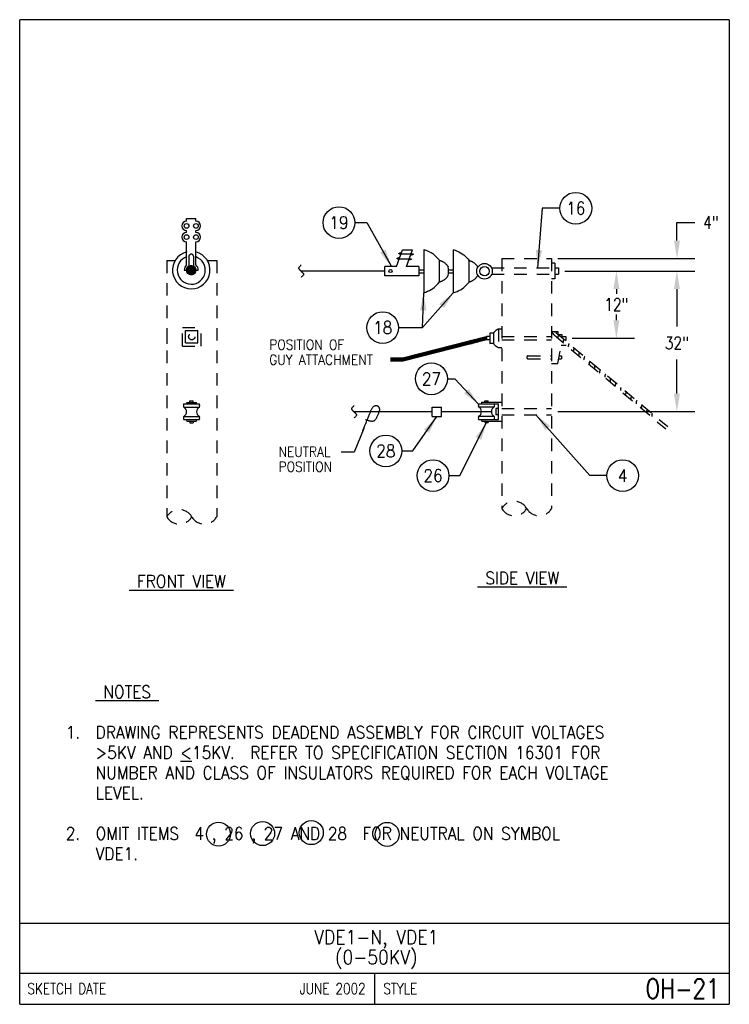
# Model space of a CAD drawing. Extents: x 0 to 7.1, y 0 to 9.85.
import ezdxf
from ezdxf.enums import TextEntityAlignment as Align

# ---------------------------------------------------------------- set-up
doc = ezdxf.new("R2010")
doc.units = 0
doc.header["$MEASUREMENT"] = 0
doc.linetypes.add('HIDDEN2', pattern=[0.1875, 0.125, -0.0625])
doc.layers.get('0').update_dxf_attribs({"color": 2, "linetype": 'CONTINUOUS'})
doc.layers.get('Defpoints').update_dxf_attribs({"color": 2, "linetype": 'CONTINUOUS'})
doc.layers.add('E-DETL', color=2, linetype='CONTINUOUS')
doc.layers.add('E-DETL-TEXT', color=3, linetype='CONTINUOUS')
doc.styles.add('romans', font='ROMANS.SHX', dxfattribs={"width": 0.8})
doc.styles.get("Standard").update_dxf_attribs({"font": 'ROMANS.SHX', "width": 0.8, "height": 0.125})
doc.dimstyles.get("Standard").update_dxf_attribs({"dimtxt": 0.18, "dimasz": 0.18, "dimexe": 0.18, "dimexo": 0.0625, "dimgap": 0.09, "dimtad": 0, "dimtih": 1, "dimtoh": 1, "dimdec": 4, "dimzin": 0, "dimdsep": 46, "dimtxsty": 'Standard', "dimcen": 0.09, "dimadec": 0, "dimazin": 0, "dimtfac": 1, "dimtdec": 4, "dimtofl": 0, "dimtmove": 0, "dimatfit": 3, "dimfxl": 0, "dimtolj": 1, "dimtzin": 0, "dimarcsym": 0})

# ---------------------------------------------------------------- blocks, each defined once
blk = doc.blocks.new('BREAK')
blk.add_lwpolyline([(0, 0.0625), (-0.0055, 0.057), (-0.0103, 0.0521), (-0.0144, 0.0479), (-0.0177, 0.0441), (-0.0205, 0.0408), (-0.0225, 0.0378), (-0.0239, 0.0351), (-0.0247, 0.0326), (-0.0249, 0.0302), (-0.0246, 0.0279), (-0.0238, 0.0257), (-0.0226, 0.0236), (-0.0211, 0.0216), (-0.0194, 0.0196), (-0.0176, 0.0176), (-0.0156, 0.0156), (-0.0137, 0.0137), (-0.0117, 0.0117), (-0.0098, 0.0098), (-0.0078, 0.0078), (-0.0059, 0.0059), (-0.0039, 0.0039), (-0.002, 0.002), (0, 0), (0.002, -0.002), (0.0039, -0.0039), (0.0059, -0.0059), (0.0078, -0.0078), (0.0098, -0.0098), (0.0117, -0.0117), (0.0137, -0.0137), (0.0156, -0.0156), (0.0176, -0.0176), (0.0194, -0.0196), (0.0211, -0.0216), (0.0226, -0.0236), (0.0238, -0.0257), (0.0246, -0.0279), (0.0249, -0.0302), (0.0247, -0.0326), (0.0239, -0.0351), (0.0225, -0.0378), (0.0205, -0.0408), (0.0177, -0.0441), (0.0144, -0.0479), (0.0103, -0.0521), (0.0055, -0.057), (0, -0.0625)])
blk = doc.blocks.new('*D1')
at = {"layer": 'Defpoints', "color": 0}
for p in [(5.3951, 7.3343), (6.5789, 7.3343), (5.3251, 5.928)]:
    blk.add_point(p, dxfattribs=at)
at = {"layer": 'E-DETL-TEXT'}
for p, q in [((5.4576, 7.3343), (6.7589, 7.3343)), ((6.5789, 7.1543), (6.5789, 6.7792)), ((6.5789, 6.108), (6.5789, 6.4504)), ((5.3876, 5.928), (6.7589, 5.928))]:
    blk.add_line(p, q, dxfattribs=at)
for points in [[(6.5489, 7.1543), (6.6089, 7.1543), (6.5789, 7.3343)], [(6.5489, 6.108), (6.6089, 6.108), (6.5789, 5.928)]]:
    blk.add_solid(points, dxfattribs=at)
at = {"layer": 'E-DETL-TEXT', "insert": (6.5789, 6.6148), "char_height": 0.125, "attachment_point": 5, "style": 'romans'}
blk.add_mtext('\\A1;32"', dxfattribs=at)
blk = doc.blocks.new('LOOP')
blk.add_lwpolyline([(-1.119, 0), (-1.115, 0), (-0.947, 0), (-0.809, 0), (-0.694, 0), (-0.6, 0), (-0.523, 0), (-0.456, 0), (-0.397, 0), (-0.341, 0), (-0.288, 0), (-0.238, 0), (-0.189, 0), (-0.142, 0), (-0.097, 0), (-0.053, 0), (-0.01, 0), (0.033, 0), (0.074, 0), (0.114, -0.001), (0.153, -0.003), (0.19, -0.006), (0.226, -0.011), (0.259, -0.017), (0.289, -0.025), (0.317, -0.036), (0.343, -0.048), (0.365, -0.063), (0.386, -0.079), (0.403, -0.095), (0.419, -0.113), (0.432, -0.131), (0.442, -0.15), (0.45, -0.168), (0.456, -0.186), (0.46, -0.204), (0.461, -0.223), (0.46, -0.241), (0.456, -0.259), (0.45, -0.277), (0.442, -0.295), (0.432, -0.313), (0.419, -0.331), (0.404, -0.348), (0.387, -0.365), (0.367, -0.38), (0.345, -0.394), (0.32, -0.406), (0.293, -0.416), (0.264, -0.425), (0.232, -0.431), (0.198, -0.435), (0.162, -0.438), (0.124, -0.44), (0.086, -0.441), (0.045, -0.441), (0.004, -0.441), (-0.038, -0.441), (-0.08, -0.441), (-0.122, -0.44), (-0.163, -0.438), (-0.202, -0.435), (-0.24, -0.43), (-0.275, -0.424), (-0.307, -0.416), (-0.336, -0.405), (-0.362, -0.392), (-0.384, -0.377), (-0.404, -0.359), (-0.421, -0.339), (-0.436, -0.316), (-0.45, -0.292), (-0.461, -0.264), (-0.471, -0.235), (-0.48, -0.202), (-0.488, -0.166), (-0.494, -0.125), (-0.499, -0.08), (-0.502, -0.03), (-0.505, 0.027), (-0.505, 0.09)])

msp = doc.modelspace()

# ---------------------------------------------------------------- linework, layer by layer
at = {"layer": 'E-DETL'}
for p, q in [((7.1036203, 9.8483954), (0, 9.8483954)), ((0, 0), (0, 9.8483954)), ((7.1036203, 9.8483954), (7.1036203, 0)), ((3.656792, 7.3324519), (2.817223, 7.3324519)), ((1.472464, 6.6382759), (1.472464, 6.6063109)), ((4.128121, 5.9255989), (3.346924, 5.9255989)), ((4.721924, 5.9255989), (4.223294, 5.9255989)), ((0, 0.8125004), (7.1036203, 0.8125004)), ((0, 0.3125002), (7.1036203, 0.3125002)), ((3.5518101, 0.3125002), (3.5518101, 0)), ((0, 0), (7.1036203, 0))]:
    msp.add_line(p, q, dxfattribs=at)
at = {"layer": 'E-DETL', "color": 4}
for p, q in [((1.670681, 7.8614849), (1.764431, 7.8614849)), ((1.670681, 7.8325039), (1.670681, 7.8614849)), ((1.764431, 7.8325039), (1.764431, 7.8614849)), ((1.670681, 7.7207519), (1.670681, 7.7387649)), ((1.764431, 7.7207519), (1.764431, 7.7387649)), ((1.670681, 7.3955049), (1.670681, 7.6270019)), ((1.764431, 7.3955049), (1.764431, 7.6270019)), ((3.771807, 7.3793269), (3.832799, 7.5468979)), ((3.798283, 7.5057199), (3.938264, 7.5057199)), ((3.832798, 7.5468979), (3.932566, 7.5468979)), ((3.871574, 7.3793269), (3.932566, 7.5468979)), ((4.045096, 7.5496869), (4.045096, 7.1174209)), ((4.34322, 7.1174209), (4.34322, 7.5456819)), ((1.67092, 7.3414769), (1.718924, 7.3894809)), ((1.671005, 7.3394399), (1.720734, 7.3891679)), ((1.671273, 7.3439499), (1.717115, 7.3897929)), ((1.671447, 7.3377609), (1.722542, 7.3888559)), ((1.671626, 7.3464239), (1.714839, 7.3896379)), ((1.671891, 7.3360839), (1.724352, 7.3885439)), ((1.671978, 7.3488989), (1.712073, 7.3889929)), ((1.672331, 7.3513719), (1.709306, 7.3883479)), ((1.672335, 7.3344059), (1.726161, 7.3882319)), ((1.672683, 7.3538469), (1.706539, 7.3877019)), ((1.672779, 7.3327289), (1.72797, 7.3879209)), ((1.673037, 7.3563209), (1.703772, 7.3870559)), ((1.673221, 7.3310499), (1.72978, 7.3876089)), ((1.673389, 7.3587949), (1.701005, 7.3864109)), ((1.673665, 7.3293729), (1.731589, 7.3872969)), ((1.674109, 7.3276949), (1.733399, 7.3869839)), ((1.674552, 7.3260169), (1.735017, 7.3864809)), ((1.694119, 7.4837129), (1.694119, 7.3836929)), ((1.740994, 7.4837129), (1.740994, 7.3836929)), ((3.780465, 7.4573619), (3.920445, 7.4573619)), ((4.202036, 7.2253209), (4.202036, 7.4403409)), ((4.497849, 7.2242089), (4.497849, 7.4392289)), ((5.356394, 7.4131299), (5.325144, 7.4131299)), ((5.356394, 7.4131299), (5.356394, 7.2554479)), ((1.647244, 7.3430979), (1.787869, 7.3430979)), ((1.674996, 7.3243389), (1.736308, 7.3856519)), ((1.675439, 7.3226609), (1.737601, 7.3848229)), ((1.676276, 7.3213769), (1.738892, 7.3839929)), ((1.676585, 7.3641119), (1.698239, 7.3857659)), ((1.677202, 7.3201809), (1.740184, 7.3831639)), ((1.678127, 7.3189849), (1.741476, 7.3823339)), ((1.679052, 7.3177879), (1.742768, 7.3815049)), ((1.679788, 7.3694349), (1.690787, 7.3804349)), ((1.679978, 7.3165929), (1.74406, 7.3806749)), ((1.680903, 7.3153959), (1.745351, 7.3798459)), ((1.681828, 7.3142009), (1.746644, 7.3790169)), ((1.682753, 7.3130049), (1.747935, 7.3781869)), ((1.683679, 7.3118089), (1.749227, 7.3773579)), ((1.684604, 7.3106129), (1.750417, 7.3764269)), ((1.685529, 7.3094169), (1.751279, 7.3751669)), ((1.686455, 7.3082209), (1.752141, 7.3739069)), ((1.687596, 7.3072409), (1.753003, 7.3726469)), ((1.688953, 7.3064769), (1.753865, 7.3713889)), ((1.690312, 7.3057139), (1.754727, 7.3701289)), ((1.691669, 7.3049499), (1.755588, 7.3688689)), ((1.693026, 7.3041859), (1.75645, 7.3676099)), ((1.694384, 7.3034229), (1.757312, 7.3663499)), ((1.695742, 7.3026589), (1.758173, 7.3650899)), ((1.697099, 7.3018949), (1.759035, 7.3638309)), ((1.698457, 7.3011309), (1.759897, 7.3625719)), ((1.699814, 7.3003669), (1.760743, 7.3612959)), ((1.701173, 7.2996039), (1.7611, 7.3595319)), ((1.70253, 7.2988399), (1.761457, 7.3577679)), ((1.704185, 7.2983739), (1.761815, 7.3560039)), ((1.706092, 7.2981589), (1.762173, 7.3542409)), ((1.707998, 7.2979439), (1.76253, 7.3524759)), ((1.709904, 7.2977289), (1.762888, 7.3507129)), ((1.71181, 7.2975139), (1.763246, 7.3489489)), ((1.713716, 7.2972989), (1.763603, 7.3471849)), ((1.715622, 7.2970829), (1.76396, 7.3454209)), ((1.717528, 7.2968679), (1.764318, 7.3436579)), ((1.719435, 7.2966529), (1.76419, 7.3414089)), ((1.721341, 7.2964369), (1.763838, 7.3389349)), ((1.72417, 7.2971459), (1.763485, 7.3364599)), ((1.727182, 7.2980359), (1.763132, 7.3339859)), ((1.730194, 7.2989269), (1.762779, 7.3315129)), ((1.733207, 7.2998189), (1.761654, 7.3282649)), ((1.73622, 7.3007099), (1.759312, 7.3238019)), ((1.739232, 7.3016009), (1.756971, 7.3193399)), ((1.750265, 7.3105129), (1.754629, 7.3148769)), ((3.771807, 7.3793269), (3.656792, 7.3793269)), ((3.656792, 7.2855769), (3.656792, 7.3793269)), ((3.995186, 7.3793269), (3.871574, 7.3793269)), ((3.995186, 7.3793269), (3.995186, 7.2855769)), ((3.995186, 7.3474519), (4.045096, 7.3474519)), ((3.995186, 7.3174529), (4.045096, 7.3174529)), ((4.293311, 7.3477079), (4.34322, 7.3477079)), ((4.293311, 7.3177079), (4.34322, 7.3177079)), ((5.356394, 7.3655389), (5.395075, 7.3655389)), ((5.356394, 7.3030389), (5.395075, 7.3030389)), ((5.395075, 7.3655389), (5.395075, 7.3030389)), ((3.995186, 7.2855769), (3.656792, 7.2855769)), ((5.356394, 7.2554479), (5.325144, 7.2554479)), ((1.674075, 6.0203074), (1.767825, 6.0203074)), ((1.7047, 6.0359324), (1.7372, 6.0359324)), ((1.7047, 6.0203074), (1.7047, 6.0359324)), ((1.7372, 6.0203074), (1.7372, 6.0359324)), ((4.625563, 6.0217879), (4.825144, 6.0217879)), ((4.656188, 6.0374129), (4.688687, 6.0374129)), ((4.656188, 6.0217879), (4.656188, 6.0374129)), ((4.688687, 6.0217879), (4.688687, 6.0374129)), ((1.642825, 6.0046824), (1.799075, 6.0046824)), ((1.642825, 5.9734324), (1.799075, 5.9734324)), ((4.128174, 5.8787239), (4.128174, 5.9724739)), ((4.128174, 5.9724739), (4.221924, 5.9724739)), ((4.221924, 5.8787239), (4.221924, 5.9724739)), ((4.594313, 6.0061629), (4.793894, 6.0061629)), ((4.594313, 5.9749129), (4.750562, 5.9749129)), ((4.793894, 5.9592879), (4.767925, 5.9592879)), ((4.767925, 5.9592879), (4.767925, 5.8967879)), ((4.793894, 5.8499129), (4.793894, 6.0061629)), ((1.642825, 5.8796824), (1.799075, 5.8796824)), ((1.642825, 5.8484324), (1.799075, 5.8484324)), ((1.674075, 5.8328074), (1.767825, 5.8328074)), ((1.7047, 5.8328074), (1.7047, 5.8171824)), ((1.7047, 5.8171824), (1.7372, 5.8171824)), ((1.7372, 5.8328074), (1.7372, 5.8171824)), ((4.128174, 5.8787239), (4.221924, 5.8787239)), ((4.594313, 5.8811629), (4.750562, 5.8811629)), ((4.594313, 5.8499129), (4.793894, 5.8499129)), ((4.625563, 5.8342879), (4.825144, 5.8342879)), ((4.656188, 5.8342879), (4.656188, 5.8186629)), ((4.656188, 5.8186629), (4.688687, 5.8186629)), ((4.688687, 5.8342879), (4.688687, 5.8186629)), ((4.793894, 5.8967879), (4.767925, 5.8967879))]:
    msp.add_line(p, q, dxfattribs=at)
at = {"layer": 'E-DETL', "linetype": 'HIDDEN2'}
for p, q in [((1.472464, 7.4385509), (1.556172, 7.4385509)), ((1.472464, 7.4385509), (1.472464, 4.8760509)), ((1.878941, 7.4385509), (1.972464, 7.4385509)), ((1.972464, 7.4385509), (1.972464, 4.8760509)), ((4.825144, 7.4592889), (4.825144, 4.9592879)), ((4.825144, 7.4592889), (5.325144, 7.4592889)), ((5.325144, 7.4592889), (5.325144, 4.9592879)), ((1.628714, 6.5834702), (1.628714, 6.7709702)), ((1.628714, 6.7709702), (1.816214, 6.7709702)), ((1.659964, 6.6147202), (1.659964, 6.7397202)), ((1.659964, 6.7397202), (1.784964, 6.7397202)), ((1.784964, 6.6147202), (1.784964, 6.7397202)), ((1.816214, 6.5834702), (1.816214, 6.7685372)), ((4.742666, 6.7136079), (4.706958, 6.7136079)), ((4.706958, 6.7136079), (4.706958, 6.6112189)), ((4.742666, 6.7136079), (4.742666, 6.6112189)), ((4.793894, 6.7561629), (4.793894, 6.5686629)), ((4.793894, 6.7561629), (4.825144, 6.7561629)), ((5.325144, 6.7306339), (5.387644, 6.7306339)), ((5.34873, 6.6954229), (5.325144, 6.7306339)), ((5.367499, 6.7188359), (5.325144, 6.7306339)), ((5.367499, 6.7188359), (6.487066, 5.7794069)), ((5.387644, 6.7306339), (5.387644, 6.6980499)), ((5.387644, 6.6980499), (5.427906, 6.6980499)), ((5.427906, 6.6980499), (5.427906, 6.6790129)), ((1.659964, 6.6147202), (1.784964, 6.6147202)), ((4.706958, 6.6780379), (4.674506, 6.6780379)), ((4.674506, 6.6780379), (4.674506, 6.6467879)), ((4.706958, 6.6467879), (4.674506, 6.6467879)), ((4.742666, 6.6112189), (4.706958, 6.6112189)), ((4.825144, 6.6780379), (5.325144, 6.6780379)), ((4.825144, 6.6467879), (5.325144, 6.6467879)), ((5.34873, 6.6954229), (6.467783, 5.7564259)), ((5.427906, 6.6790129), (5.467506, 6.6790129)), ((5.467506, 6.6790129), (5.467506, 6.6382319)), ((1.628714, 6.5834702), (1.816214, 6.5834702)), ((4.793894, 6.5686629), (4.825144, 6.5686629)), ((5.387644, 6.4090769), (5.420203, 6.5937289)), ((5.420203, 6.5937289), (5.469925, 6.5937289)), ((5.088399, 6.4868829), (5.325144, 6.4868829)), ((5.088399, 6.4556329), (5.325144, 6.4556329)), ((5.325144, 6.4090769), (5.387644, 6.4090769)), ((5.395853, 6.4556329), (5.424102, 6.4556329)), ((5.401363, 6.4868829), (5.424102, 6.4868829)), ((5.424102, 6.4868829), (5.424102, 6.4556329))]:
    msp.add_line(p, q, dxfattribs=at)
at = {"layer": 'E-DETL', "color": 4, "linetype": 'HIDDEN2'}
for p, q in [((4.723771, 7.3655389), (5.325144, 7.3655389)), ((4.725679, 7.3030389), (5.325144, 7.3030389)), ((4.825144, 5.9592879), (5.325144, 5.9592879)), ((4.825144, 5.8967879), (5.325144, 5.8967879))]:
    msp.add_line(p, q, dxfattribs=at)
at = {"layer": 'E-DETL', "color": 4}
for points in [[(3.798283, 7.5057199), (3.798047, 7.5060019), (3.797815, 7.5062969), (3.797592, 7.5066219), (3.797383, 7.5069919), (3.797192, 7.5074189), (3.797028, 7.5079149), (3.796909, 7.5084719), (3.796857, 7.5090749), (3.796895, 7.5097129), (3.797045, 7.5103729), (3.797326, 7.5110419), (3.797744, 7.5117029), (3.798302, 7.5123429), (3.799004, 7.5129439), (3.799852, 7.5134929), (3.800845, 7.5139769), (3.801972, 7.5144039), (3.803214, 7.5147849), (3.804557, 7.5151299), (3.805983, 7.5154519), (3.807478, 7.5157569), (3.809027, 7.5160469), (3.81062, 7.5163199), (3.812244, 7.5165759), (3.813888, 7.5168119), (3.815541, 7.5170299), (3.8172, 7.5172299), (3.818864, 7.5174189), (3.820531, 7.5175989), (3.822199, 7.5177749)], [(3.938366, 7.5053269), (3.938612, 7.5045129), (3.938831, 7.5037059), (3.938998, 7.5029159), (3.939086, 7.5021479), (3.939068, 7.5014119), (3.93892, 7.5007129), (3.938631, 7.5000599), (3.93819, 7.4994569), (3.937587, 7.4989099), (3.936814, 7.4984239), (3.935872, 7.4980029), (3.934813, 7.4976439), (3.933701, 7.4973379), (3.932598, 7.4970799), (3.931569, 7.4968629), (3.93066, 7.4966789), (3.92985, 7.4965189), (3.929098, 7.4963699), (3.928367, 7.4962239), (3.927617, 7.4960659), (3.926814, 7.4958909), (3.925941, 7.4956999), (3.924985, 7.4954959), (3.923936, 7.4952849), (3.922779, 7.4950719), (3.921517, 7.4948589), (3.920204, 7.4946509), (3.91891, 7.4944549), (3.917701, 7.4942709), (3.916647, 7.4941079), (3.915796, 7.4939669), (3.915123, 7.4938449), (3.914584, 7.4937369), (3.914134, 7.4936379), (3.913728, 7.4935449)], [(4.045096, 7.5496869), (4.064074, 7.5425839), (4.082786, 7.5351819), (4.100965, 7.5271829), (4.118346, 7.5182859), (4.134662, 7.5081939), (4.149735, 7.4967059), (4.163743, 7.4840229), (4.176952, 7.4704429), (4.189627, 7.4562649), (4.202036, 7.4417869)], [(4.340909, 7.5485749), (4.359887, 7.5414719), (4.378599, 7.5340689), (4.396778, 7.5260699), (4.414159, 7.5171739), (4.430475, 7.5070819), (4.445548, 7.4955949), (4.459556, 7.4829109), (4.472765, 7.4693309), (4.48544, 7.4551529), (4.497849, 7.4406759)], [(3.780465, 7.4573619), (3.780228, 7.4576439), (3.779996, 7.4579389), (3.779773, 7.4582639), (3.779564, 7.4586339), (3.779374, 7.4590609), (3.779209, 7.4595569), (3.77909, 7.4601139), (3.779038, 7.4607169), (3.779076, 7.4613549), (3.779226, 7.4620149), (3.779507, 7.4626839), (3.779926, 7.4633449), (3.780484, 7.4639849), (3.781185, 7.4645859), (3.782033, 7.4651349), (3.783027, 7.4656189), (3.784153, 7.4660459), (3.785396, 7.4664269), (3.786739, 7.4667719), (3.788165, 7.4670939), (3.789659, 7.4673989), (3.791208, 7.4676889), (3.792801, 7.4679619), (3.794426, 7.4682179), (3.796069, 7.4684539), (3.797722, 7.4686719), (3.799382, 7.4688719), (3.801046, 7.4690609), (3.802712, 7.4692409), (3.80438, 7.4694169)], [(3.920547, 7.4569689), (3.920793, 7.4561549), (3.921013, 7.4553479), (3.92118, 7.4545579), (3.921267, 7.4537899), (3.92125, 7.4530539), (3.921102, 7.4523559), (3.920812, 7.4517019), (3.920372, 7.4510989), (3.919769, 7.4505519), (3.918996, 7.4500659), (3.918054, 7.4496449), (3.916995, 7.4492859), (3.915882, 7.4489799), (3.91478, 7.4487219), (3.913751, 7.4485059), (3.912842, 7.4483209), (3.912031, 7.4481609), (3.91128, 7.4480119), (3.910549, 7.4478659), (3.909799, 7.4477079), (3.908995, 7.4475329), (3.908122, 7.4473419), (3.907167, 7.4471379), (3.906117, 7.4469269), (3.90496, 7.4467139), (3.903699, 7.4465009), (3.902386, 7.4462929), (3.901091, 7.4460969), (3.899882, 7.4459129), (3.898828, 7.4457499), (3.897978, 7.4456089), (3.897305, 7.4454869), (3.896766, 7.4453789), (3.896316, 7.4452799), (3.89591, 7.4451869)], [(4.202036, 7.4417869), (4.205249, 7.4407249), (4.208474, 7.4396439), (4.211727, 7.4385219), (4.215028, 7.4373379), (4.218394, 7.4360689), (4.22184, 7.4346929), (4.22537, 7.4331979), (4.228983, 7.4315679), (4.232679, 7.4297899), (4.236458, 7.4278489), (4.240317, 7.4257299), (4.244234, 7.4234119), (4.248184, 7.4208729), (4.252143, 7.4180889), (4.256085, 7.4150369), (4.259983, 7.4117129), (4.263796, 7.4081749), (4.26748, 7.4044989), (4.270993, 7.4007639), (4.274291, 7.3970439), (4.277331, 7.3934199), (4.280072, 7.3899859), (4.282476, 7.3868389), (4.284503, 7.3840749), (4.286113, 7.3817939), (4.287294, 7.3800639), (4.288133, 7.3788409), (4.288747, 7.3780539), (4.289252, 7.3776299), (4.289764, 7.3774999)], [(4.497849, 7.4406749), (4.501062, 7.4396129), (4.504287, 7.4385319), (4.50754, 7.4374099), (4.510841, 7.4362259), (4.514208, 7.4349569), (4.517654, 7.4335809), (4.521183, 7.4320859), (4.524796, 7.4304559), (4.528493, 7.4286779), (4.532272, 7.4267369), (4.53613, 7.4246179), (4.540047, 7.4222999), (4.543997, 7.4197609), (4.547956, 7.4169769), (4.551898, 7.4139249), (4.555796, 7.4106009), (4.559609, 7.4070629), (4.563293, 7.4033869), (4.566806, 7.3996519), (4.570104, 7.3959319), (4.573144, 7.3923079), (4.575885, 7.3888739), (4.578289, 7.3857269), (4.580316, 7.3829629), (4.581927, 7.3806819), (4.583107, 7.3789519), (4.583946, 7.3777289), (4.58456, 7.3769419), (4.585066, 7.3765179), (4.585577, 7.3763879)], [(4.202036, 7.2253209), (4.204991, 7.2262979), (4.207956, 7.2272879), (4.210942, 7.2283119), (4.213964, 7.2293829), (4.217034, 7.2305179), (4.220162, 7.2317349), (4.223356, 7.2330469), (4.22662, 7.2344639), (4.22996, 7.2359989), (4.23338, 7.2376659), (4.236881, 7.2394769), (4.240448, 7.2414469), (4.244059, 7.2435909), (4.247695, 7.2459269), (4.251335, 7.2484689), (4.254959, 7.2512259), (4.258543, 7.2541789), (4.262065, 7.2573029), (4.265502, 7.2605739), (4.26883, 7.2639629), (4.272023, 7.2674349), (4.275036, 7.2709029), (4.277817, 7.2742679), (4.280319, 7.2774319), (4.282492, 7.2802959), (4.2843, 7.2827769), (4.285767, 7.2848609), (4.286928, 7.2865489), (4.287821, 7.2878419), (4.288484, 7.2887429)], [(4.045096, 7.1174209), (4.064074, 7.1245239), (4.082786, 7.1319269), (4.100965, 7.1399259), (4.118346, 7.1488219), (4.134662, 7.1589149), (4.149735, 7.1704019), (4.163743, 7.1830859), (4.176952, 7.1966659), (4.189627, 7.2108439), (4.202036, 7.2253219)], [(4.340909, 7.1163089), (4.359887, 7.1234119), (4.378599, 7.1308139), (4.396778, 7.1388129), (4.414159, 7.1477099), (4.430475, 7.1578019), (4.445548, 7.1692899), (4.459556, 7.1819729), (4.472765, 7.1955529), (4.48544, 7.2097309), (4.497849, 7.2242089)], [(4.497849, 7.2242089), (4.500804, 7.2251859), (4.503769, 7.2261759), (4.506756, 7.2271999), (4.509777, 7.2282709), (4.512847, 7.2294059), (4.515975, 7.2306229), (4.519169, 7.2319349), (4.522433, 7.2333519), (4.525773, 7.2348869), (4.529193, 7.2365539), (4.532694, 7.2383649), (4.536261, 7.2403349), (4.539872, 7.2424789), (4.543508, 7.2448149), (4.547148, 7.2473569), (4.550772, 7.2501139), (4.554356, 7.2530669), (4.557878, 7.2561909), (4.561315, 7.2594619), (4.564644, 7.2628509), (4.567836, 7.2663229), (4.570849, 7.2697909), (4.57363, 7.2731559), (4.576132, 7.2763199), (4.578305, 7.2791839), (4.580113, 7.2816649), (4.58158, 7.2837489), (4.582741, 7.2854369), (4.583635, 7.2867299), (4.584297, 7.2876309)]]:
    msp.add_lwpolyline(points, dxfattribs=at)
at = {"layer": 'E-DETL', "linetype": 'HIDDEN2'}
for points in [[(5.395615, 6.6941169), (5.394695, 6.6933999), (5.39379, 6.6926379), (5.392916, 6.6917839), (5.392087, 6.6907939), (5.39132, 6.6896219), (5.390625, 6.6882339), (5.39, 6.6866449), (5.389435, 6.6848849), (5.388926, 6.6829799), (5.388464, 6.6809579), (5.388046, 6.6788519), (5.387688, 6.6767069), (5.387407, 6.6745759), (5.387223, 6.6725069), (5.387155, 6.6705529), (5.387213, 6.6687499), (5.38738, 6.6670789), (5.387627, 6.6655059), (5.387928, 6.6639999), (5.388255, 6.6625259)], [(5.448002, 6.6519629), (5.447082, 6.6512459), (5.446177, 6.6504839), (5.445303, 6.6496299), (5.444474, 6.6486399), (5.443707, 6.6474679), (5.443012, 6.6460799), (5.442386, 6.6444909), (5.441822, 6.6427309), (5.441313, 6.6408259), (5.440851, 6.6388049), (5.440433, 6.6366979), (5.440075, 6.6345539), (5.439794, 6.6324219), (5.43961, 6.6303539), (5.439541, 6.6283999), (5.4396, 6.6265959), (5.439767, 6.6249249), (5.440014, 6.6233519), (5.440314, 6.6218459), (5.440642, 6.6203719)], [(5.500029, 6.6069529), (5.499108, 6.6062369), (5.498204, 6.6054739), (5.497329, 6.6046209), (5.496501, 6.6036299), (5.495733, 6.6024579), (5.495039, 6.6010699), (5.494413, 6.5994819), (5.493849, 6.5977219), (5.49334, 6.5958169), (5.492878, 6.5937949), (5.49246, 6.5916889), (5.492101, 6.5895439), (5.49182, 6.5874119), (5.491636, 6.5853439), (5.491568, 6.5833899), (5.491627, 6.5815859), (5.491793, 6.5799149), (5.49204, 6.5783429), (5.492341, 6.5768359), (5.492669, 6.5753629)], [(5.552416, 6.5647989), (5.551495, 6.5640829), (5.550591, 6.5633199), (5.549716, 6.5624669), (5.548887, 6.5614759), (5.54812, 6.5603039), (5.547425, 6.5589159), (5.5468, 6.5573279), (5.546236, 6.5555679), (5.545726, 6.5536629), (5.545264, 6.5516409), (5.544847, 6.5495349), (5.544488, 6.5473899), (5.544207, 6.5452589), (5.544023, 6.5431899), (5.543955, 6.5412359), (5.544014, 6.5394329), (5.54418, 6.5377609), (5.544427, 6.5361889), (5.544728, 6.5346819), (5.545056, 6.5332089)], [(5.604442, 6.5197899), (5.603522, 6.5190729), (5.602617, 6.5183109), (5.601743, 6.5174569), (5.600914, 6.5164669), (5.600147, 6.5152949), (5.599452, 6.5139069), (5.598827, 6.5123179), (5.598262, 6.5105579), (5.597753, 6.5086529), (5.597291, 6.5066319), (5.596873, 6.5045249), (5.596515, 6.5023809), (5.596234, 6.5002489), (5.59605, 6.4981809), (5.595982, 6.4962259), (5.59604, 6.4944229), (5.596207, 6.4927519), (5.596454, 6.4911789), (5.596755, 6.4896729), (5.597082, 6.4881989)], [(5.656829, 6.4776359), (5.655909, 6.4769189), (5.655004, 6.4761569), (5.65413, 6.4753029), (5.653301, 6.4743129), (5.652534, 6.4731409), (5.651839, 6.4717529), (5.651213, 6.4701639), (5.650649, 6.4684039), (5.65014, 6.4664989), (5.649678, 6.4644779), (5.64926, 6.4623709), (5.648902, 6.4602269), (5.648621, 6.4580949), (5.648437, 6.4560269), (5.648369, 6.4540729), (5.648427, 6.4522689), (5.648594, 6.4505979), (5.648841, 6.4490249), (5.649141, 6.4475189), (5.649469, 6.4460459)], [(5.708856, 6.4326259), (5.707935, 6.4319099), (5.707031, 6.4311469), (5.706156, 6.4302939), (5.705328, 6.4293029), (5.70456, 6.4281309), (5.703866, 6.4267429), (5.70324, 6.4251549), (5.702676, 6.4233949), (5.702167, 6.4214899), (5.701705, 6.4194679), (5.701287, 6.4173619), (5.700928, 6.4152169), (5.700648, 6.4130859), (5.700463, 6.4110169), (5.700395, 6.4090629), (5.700454, 6.4072599), (5.70062, 6.4055879), (5.700867, 6.4040159), (5.701168, 6.4025089), (5.701496, 6.4010359)], [(5.761243, 6.3904729), (5.760322, 6.3897559), (5.759418, 6.3889929), (5.758543, 6.3881399), (5.757714, 6.3871489), (5.756947, 6.3859769), (5.756252, 6.3845889), (5.755627, 6.3830009), (5.755063, 6.3812409), (5.754553, 6.3793359), (5.754091, 6.3773139), (5.753674, 6.3752079), (5.753315, 6.3730629), (5.753034, 6.3709319), (5.75285, 6.3688629), (5.752782, 6.3669089), (5.752841, 6.3651059), (5.753007, 6.3634339), (5.753254, 6.3618619), (5.753555, 6.3603559), (5.753883, 6.3588819)], [(5.813269, 6.3454629), (5.812349, 6.3447459), (5.811444, 6.3439839), (5.81057, 6.3431299), (5.809741, 6.3421399), (5.808974, 6.3409679), (5.808279, 6.3395799), (5.807654, 6.3379909), (5.807089, 6.3362309), (5.80658, 6.3343259), (5.806118, 6.3323049), (5.8057, 6.3301979), (5.805342, 6.3280539), (5.805061, 6.3259219), (5.804877, 6.3238539), (5.804809, 6.3218999), (5.804867, 6.3200959), (5.805034, 6.3184249), (5.805281, 6.3168519), (5.805582, 6.3153459), (5.805909, 6.3138719)], [(5.865656, 6.3033089), (5.864736, 6.3025919), (5.863831, 6.3018299), (5.862957, 6.3009759), (5.862128, 6.2999859), (5.861361, 6.2988139), (5.860666, 6.2974259), (5.86004, 6.2958379), (5.859476, 6.2940779), (5.858967, 6.2921729), (5.858505, 6.2901509), (5.858087, 6.2880449), (5.857729, 6.2858999), (5.857448, 6.2837679), (5.857264, 6.2816999), (5.857196, 6.2797459), (5.857254, 6.2779419), (5.857421, 6.2762709), (5.857668, 6.2746979), (5.857968, 6.2731919), (5.858296, 6.2717189)], [(5.917683, 6.2582989), (5.916763, 6.2575829), (5.915858, 6.2568199), (5.914983, 6.2559669), (5.914155, 6.2549759), (5.913387, 6.2538039), (5.912693, 6.2524159), (5.912067, 6.2508279), (5.911503, 6.2490679), (5.910994, 6.2471629), (5.910532, 6.2451409), (5.910114, 6.2430349), (5.909755, 6.2408899), (5.909475, 6.2387589), (5.90929, 6.2366899), (5.909222, 6.2347359), (5.909281, 6.2329329), (5.909447, 6.2312609), (5.909694, 6.2296889), (5.909995, 6.2281819), (5.910323, 6.2267089)], [(5.97007, 6.2161459), (5.969149, 6.2154289), (5.968245, 6.2146659), (5.96737, 6.2138129), (5.966541, 6.2128229), (5.965774, 6.2116509), (5.965079, 6.2102619), (5.964454, 6.2086739), (5.96389, 6.2069139), (5.96338, 6.2050089), (5.962918, 6.2029869), (5.962501, 6.2008809), (5.962142, 6.1987359), (5.961861, 6.1966049), (5.961677, 6.1945359), (5.961609, 6.1925819), (5.961668, 6.1907789), (5.961834, 6.1891079), (5.962081, 6.1875349), (5.962382, 6.1860289), (5.96271, 6.1845549)], [(6.022096, 6.1711359), (6.021176, 6.1704189), (6.020271, 6.1696569), (6.019397, 6.1688029), (6.018568, 6.1678129), (6.017801, 6.1666409), (6.017106, 6.1652529), (6.016481, 6.1636639), (6.015917, 6.1619039), (6.015407, 6.1599999), (6.014945, 6.1579779), (6.014527, 6.1558719), (6.014169, 6.1537269), (6.013888, 6.1515949), (6.013704, 6.1495269), (6.013636, 6.1475729), (6.013694, 6.1457689), (6.013861, 6.1440979), (6.014108, 6.1425249), (6.014409, 6.1410189), (6.014736, 6.1395459)], [(6.074123, 6.1261259), (6.073203, 6.1254099), (6.072298, 6.1246469), (6.071424, 6.1237939), (6.070595, 6.1228029), (6.069828, 6.1216309), (6.069133, 6.1202429), (6.068507, 6.1186539), (6.067943, 6.1168939), (6.067434, 6.1149889), (6.066972, 6.1129679), (6.066554, 6.1108619), (6.066196, 6.1087169), (6.065915, 6.1065859), (6.065731, 6.1045169), (6.065663, 6.1025629), (6.065721, 6.1007599), (6.065888, 6.0990879), (6.066135, 6.0975159), (6.066435, 6.0960089), (6.066763, 6.0945359)], [(6.12651, 6.0839729), (6.12559, 6.0832559), (6.124685, 6.0824929), (6.12381, 6.0816399), (6.122982, 6.0806499), (6.122214, 6.0794769), (6.12152, 6.0780889), (6.120894, 6.0765009), (6.12033, 6.0747409), (6.119821, 6.0728359), (6.119359, 6.0708139), (6.118941, 6.0687079), (6.118582, 6.0665629), (6.118302, 6.0644319), (6.118117, 6.0623629), (6.118049, 6.0604089), (6.118108, 6.0586059), (6.118274, 6.0569339), (6.118521, 6.0553619), (6.118822, 6.0538559), (6.11915, 6.0523819)], [(6.178537, 6.0389629), (6.177616, 6.0382459), (6.176712, 6.0374839), (6.175837, 6.0366299), (6.175008, 6.0356399), (6.174241, 6.0344669), (6.173546, 6.0330789), (6.172921, 6.0314909), (6.172357, 6.0297309), (6.171848, 6.0278259), (6.171385, 6.0258049), (6.170968, 6.0236979), (6.170609, 6.0215539), (6.170328, 6.0194219), (6.170144, 6.0173539), (6.170076, 6.0153999), (6.170135, 6.0135959), (6.170301, 6.0119249), (6.170548, 6.0103519), (6.170849, 6.0088459), (6.171177, 6.0073729)], [(6.230923, 5.9968089), (6.230003, 5.9960919), (6.229098, 5.9953299), (6.228224, 5.9944759), (6.227395, 5.9934859), (6.226628, 5.9923139), (6.225933, 5.9909249), (6.225308, 5.9893369), (6.224744, 5.9875769), (6.224234, 5.9856719), (6.223772, 5.9836509), (6.223354, 5.9815449), (6.222996, 5.9793999), (6.222715, 5.9772679), (6.222531, 5.9751999), (6.222463, 5.9732459), (6.222521, 5.9714419), (6.222688, 5.9697709), (6.222935, 5.9681979), (6.223236, 5.9666919), (6.223563, 5.9652189)], [(6.28295, 5.9517999), (6.28203, 5.9510829), (6.281125, 5.9503199), (6.280251, 5.9494669), (6.279422, 5.9484759), (6.278655, 5.9473039), (6.27796, 5.9459159), (6.277334, 5.9443269), (6.27677, 5.9425669), (6.276261, 5.9406629), (6.275799, 5.9386409), (6.275381, 5.9365349), (6.275023, 5.9343899), (6.274742, 5.9322589), (6.274558, 5.9301899), (6.27449, 5.9282359), (6.274548, 5.9264329), (6.274715, 5.9247609), (6.274962, 5.9231889), (6.275263, 5.9216819), (6.27559, 5.9202089)], [(6.335337, 5.9096459), (6.334417, 5.9089289), (6.333512, 5.9081669), (6.332637, 5.9073129), (6.331809, 5.9063229), (6.331041, 5.9051499), (6.330347, 5.9037619), (6.329721, 5.9021739), (6.329157, 5.9004139), (6.328648, 5.8985089), (6.328186, 5.8964869), (6.327768, 5.8943809), (6.327409, 5.8922359), (6.327129, 5.8901049), (6.326945, 5.8880359), (6.326876, 5.8860819), (6.326935, 5.8842789), (6.327101, 5.8826079), (6.327348, 5.8810349), (6.327649, 5.8795289), (6.327977, 5.8780549)]]:
    msp.add_lwpolyline(points, dxfattribs=at)
at = {"layer": 'E-DETL', "color": 4}
for centre, radius in [((1.670681, 7.7856319), 0.0234375), ((1.764431, 7.7856319), 0.0234375), ((1.670681, 7.6738769), 0.0234375), ((1.764431, 7.6738769), 0.0234375), ((1.717556, 7.3430979), 0.046875), ((4.653162, 7.3321049), 0.078125), ((3.712478, 7.3345479), 0.015625), ((4.653162, 7.3321049), 0.046875)]:
    msp.add_circle(centre, radius, dxfattribs=at)
at = {"layer": 'E-DETL', "linetype": 'HIDDEN2'}
msp.add_circle((1.722464, 6.6772202), 0.03125, dxfattribs=at)
at = {"layer": 'E-DETL', "color": 4}
for centre, radius, start, end in [((1.670681, 7.7856319), 0.0468751, 90, 270), ((1.764431, 7.7856319), 0.0468751, 270, 90), ((1.670681, 7.6738769), 0.046875, 90, 270), ((1.764431, 7.6738769), 0.046875, 270, 90), ((1.717556, 7.3430979), 0.1875001, 103.963, 75.839), ((1.717556, 7.4794019), 0.0238308, 10.424, 169.577), ((1.717556, 7.3430979), 0.1406247, 109.015, 70.085), ((1.717556, 7.3430979), 0.0703125, 131.81, 180), ((1.717556, 7.3430979), 0.0703125, 0, 48.19), ((4.055847, 7.3364859), 0.2374847, 348.403, 9.945), ((1.681537, 6.0124954), 0.0108034, 133.685, 226.316), ((1.760363, 6.0124954), 0.0108034, 313.684, 46.315), ((4.633025, 6.0139759), 0.0108036, 133.686, 226.316), ((1.650287, 5.9968704), 0.0108034, 133.685, 226.316), ((1.650287, 5.9812454), 0.0108034, 133.685, 226.316), ((1.618885, 5.9265574), 0.0526345, 297.055, 62.946), ((1.823015, 5.9265574), 0.0526345, 117.055, 242.946), ((1.791613, 5.9968704), 0.0108034, 313.684, 46.315), ((1.791613, 5.9812454), 0.0108034, 313.684, 46.315), ((4.601774, 5.9983509), 0.0108036, 133.686, 226.316), ((4.601774, 5.9827259), 0.0108036, 133.686, 226.316), ((4.570373, 5.9280379), 0.0526345, 297.055, 62.946), ((4.774502, 5.9280379), 0.0526345, 117.055, 242.946), ((4.743101, 5.9983509), 0.0108036, 313.684, 46.314), ((4.743101, 5.9827259), 0.0108036, 313.684, 46.314), ((1.650287, 5.8718704), 0.0108034, 133.685, 226.316), ((1.650287, 5.8562454), 0.0108034, 133.685, 226.316), ((1.681537, 5.8406204), 0.0108034, 133.685, 226.316), ((1.760363, 5.8406204), 0.0108034, 313.684, 46.315), ((1.791613, 5.8718704), 0.0108034, 313.684, 46.315), ((1.791613, 5.8562454), 0.0108034, 313.684, 46.315), ((4.601774, 5.8733509), 0.0108036, 133.686, 226.316), ((4.601774, 5.8577259), 0.0108036, 133.686, 226.316), ((4.633024, 5.8421009), 0.0108036, 133.686, 226.316), ((4.743101, 5.8733509), 0.0108036, 313.684, 46.314), ((4.743101, 5.8577259), 0.0108036, 313.684, 46.314)]:
    msp.add_arc(centre, radius, start, end, dxfattribs=at)
at = {"layer": 'E-DETL', "linetype": 'HIDDEN2'}
for centre, radius, start, end in [((4.828483, 6.6624129), 0.0999272, 110.252, 149.044), ((4.828483, 6.6624129), 0.0999272, 210.851, 249.749), ((5.092445, 6.4712579), 0.01614, 104.52, 255.481), ((4.950144, 4.8871191), 0.1443376, 30, 150), ((1.597464, 4.8038821), 0.1443376, 30, 150), ((4.950144, 5.0314567), 0.1443376, 210, 330), ((5.200144, 5.0314567), 0.1443376, 210, 330), ((1.597464, 4.9482197), 0.1443376, 210, 330), ((1.847464, 4.9482197), 0.1443376, 210, 330)]:
    msp.add_arc(centre, radius, start, end, dxfattribs=at)
at = {"layer": 'E-DETL-TEXT'}
for p, q in [((5.2306465, 7.9624578), (5.1851206, 7.3655389)), ((5.4078372, 7.9624573), (5.2306465, 7.9624578)), ((3.3549917, 7.8189449), (3.4761507, 7.8189449)), ((3.4761507, 7.8189449), (3.7212899, 7.3793269)), ((6.5795568, 7.6392889), (6.5795568, 7.8192889)), ((6.5795568, 7.8192889), (6.7595568, 7.8192889)), ((5.387644, 7.4592889), (6.7595568, 7.4592889)), ((5.457575, 7.3342889), (6.1530678, 7.3342889)), ((5.457575, 7.3342889), (6.6019674, 7.3342889)), ((4.0329821, 6.7688571), (4.045096, 7.1174209)), ((4.0329821, 6.7688571), (4.340909, 7.1163089)), ((5.9730678, 7.1542889), (5.9730678, 7.1066237)), ((5.9730678, 6.8424129), (5.9730678, 6.8985541)), ((3.7927402, 6.7688571), (4.0329821, 6.7688571)), ((5.530006, 6.6624129), (6.1530678, 6.6624129)), ((4.280966, 6.2566135), (4.3572068, 6.2566135)), ((4.3572068, 6.2566135), (4.5919887, 6.0029297)), ((3.9349797, 5.5351557), (4.175049, 5.8787239)), ((4.4074719, 5.287971), (4.6724375, 5.8186629)), ((5.7083332, 5.2879718), (5.1674805, 5.8967879)), ((3.4435008, 5.7589165), (3.3468557, 5.5218391)), ((3.3468557, 5.5218391), (3.2172822, 5.5218391)), ((3.8245587, 5.5351557), (3.9349797, 5.5351557)), ((4.2970508, 5.287971), (4.4074719, 5.287971)), ((5.8770618, 5.2879714), (5.7083332, 5.2879718))]:
    msp.add_line(p, q, dxfattribs=at)
for centre, radius in [((5.5668372, 7.9624569), 0.159), ((3.1959917, 7.8189449), 0.159), ((3.6337402, 6.7688571), 0.159), ((4.121966, 6.2566135), 0.159), ((3.6655587, 5.5351557), 0.159), ((4.1380508, 5.287971), 0.159), ((6.0360618, 5.287971), 0.159), ((1.9903871, 1.7023491), 0.1200001), ((2.4317525, 1.707397), 0.1200001), ((2.919155, 1.7169569), 0.1200001), ((3.6784617, 1.6999723), 0.1199999)]:
    msp.add_circle(centre, radius, dxfattribs=at)
for points in [[(6.5495568, 7.6392889), (6.6095568, 7.6392889), (6.5795568, 7.4592889)], [(3.6622677, 7.5493751), (3.7212899, 7.3793269), (3.6076764, 7.5189406)], [(5.2297777, 7.5399113), (5.1851206, 7.3655389), (5.1674575, 7.5446702)], [(6.0030678, 7.1542889), (5.9430678, 7.1542889), (5.9730678, 7.3342889)], [(4.0076907, 6.9413503), (4.045096, 7.1174209), (4.0701545, 6.9391737)], [(4.1999375, 7.0043846), (4.340909, 7.1163089), (4.2467094, 6.9629256)], [(6.0030678, 6.8424129), (5.9430678, 6.8424129), (5.9730678, 6.6624129)], [(4.4945326, 6.1542648), (4.5919887, 6.0029297), (4.4486574, 6.1118157)], [(4.0478866, 5.751328), (4.175049, 5.8787239), (4.0991166, 5.7155238)], [(4.5652795, 5.6740352), (4.6724375, 5.8186629), (4.6211961, 5.6461105)], [(5.2618339, 5.7434992), (5.1674805, 5.8967879), (5.3085642, 5.7850051)]]:
    msp.add_solid(points, dxfattribs=at)

# ---------------------------------------------------------------- block references
at = {"layer": 'E-DETL'}
for p in [(2.817223, 7.3324519), (3.346924, 5.9255989)]:
    msp.add_blockref('BREAK', p, dxfattribs=at)
at = {"layer": 'E-DETL-TEXT', "xscale": 0.18, "yscale": 0.18, "zscale": 0.18, "rotation": 67.8216440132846}
msp.add_blockref('LOOP', (3.5114492, 5.9255989), dxfattribs=at)

# ---------------------------------------------------------------- texts
at = {"layer": 'E-DETL-TEXT', "width": 0.9}
for s, p in [('16', (5.5668372, 7.9624569)), ('19', (3.1959917, 7.8189449)), ('18', (3.6337402, 6.7688571)), ('27', (4.121966, 6.2566135)), ('28', (3.6655587, 5.5351557)), ('26', (4.1380508, 5.287971)), ('4', (6.0360618, 5.287971))]:
    msp.add_text(s, height=0.125, dxfattribs=at).set_placement(p, align=Align.MIDDLE)
at = {"layer": 'E-DETL-TEXT', "style": 'romans', "width": 0.9}
for s, height, p in [('POSITION OF', 0.1, (2.4975795, 6.5476445)), ('GUY ATTACHMENT', 0.1, (2.4975795, 6.3976445)), ('NEUTRAL', 0.1, (2.5905184, 5.4769839)), ('POSITION', 0.1, (2.5905184, 5.3269839)), ('%%U FRONT VIEW ', 0.125, (1.097603, 4.1689279)), ('%%U SIDE VIEW ', 0.125, (4.584492, 4.2009149)), ('%%U NOTES ', 0.125, (0.7603379, 3.0626889)), ('DRAWING REPRESENTS DEADEND ASSEMBLY FOR CIRCUIT VOLTAGES', 0.125, (0.7603379, 2.657927)), ('>5KV AND %%U<%%U15KV.  REFER TO SPECIFICATION SECTION 16301 FOR', 0.125, (0.7603379, 2.455546)), ('NUMBER AND CLASS OF INSULATORS REQUIRED FOR EACH VOLTAGE', 0.125, (0.7603379, 2.2531651)), ('LEVEL.', 0.125, (0.7603379, 2.0507841)), ('OMIT ITEMS  4 , 26 , 27 AND 28  FOR NEUTRAL ON SYMBOL', 0.125, (0.7603379, 1.6460222)), ('VDE1.', 0.125, (0.7603379, 1.4436413))]:
    msp.add_text(s, height=height, dxfattribs=at).set_placement(p)
for s, p in [('1.  ', (0.7603379, 2.657927)), ('2.  ', (0.7603379, 1.6460222))]:
    msp.add_text(s, height=0.125, dxfattribs=at).set_placement(p, align=Align.RIGHT)
for s, p in [('VDE1-N, VDE1', (3.5687713, 0.6030666)), ('(0-50KV)', (3.5687713, 0.4030666))]:
    msp.add_text(s, height=0.14, dxfattribs=at).set_placement(p, align=Align.CENTER)
at = {"layer": 'E-DETL-TEXT', "style": 'romans', "width": 0.8}
for s, height, p in [('SKETCH DATE', 0.110000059, (0.077253, 0.1562501)), ('STYLE', 0.11000006, (3.6406038, 0.1562501))]:
    msp.add_text(s, height=height, dxfattribs=at).set_placement(p, align=Align.MIDDLE_LEFT)
for s, height, p in [('JUNE 2002', 0.11000006, (3.4630165, 0.1562501)), ('OH-21', 0.1968505, (7.0054901, 0.1562501))]:
    msp.add_text(s, height=height, dxfattribs=at).set_placement(p, align=Align.MIDDLE_RIGHT)
at = {"layer": 'E-DETL-TEXT', "char_height": 0.125, "attachment_point": 5, "style": 'romans'}
for s, insert in [('\\A1;4"', (6.9186045, 7.8192889)), ('\\A1;12"', (5.9730678, 6.9993905))]:
    msp.add_mtext(s, dxfattribs=dict(at, insert=insert))

# ---------------------------------------------------------------- dimensions: what is measured, and where the dimension line sits
at = {"layer": 'E-DETL-TEXT'}
dim = msp.add_linear_dim(base=(6.5789116, 7.3342889), p1=(5.325144, 5.9280379), p2=(5.395075, 7.3342889), angle=90, text='32"', dimstyle='Standard', override={"dimtxt": 0.125, "dimdec": 6, "dimlunit": 4, "dimtxsty": 'romans', "dimclrd": 256, "dimclre": 256, "dimclrt": 256, "dimtdec": 6, "dimlwd": 65535, "dimlwe": 65535}, dxfattribs=at)
dim.commit()
dim.dimension.update_dxf_attribs({"geometry": '*D1', "text_midpoint": (6.5789116, 6.6148442), "dimtype": 160})

# ---------------------------------------------------------------- leaders
msp.add_leader([(4.674506, 6.6624129), (3.8368554, 6.4503304), (3.7107839, 6.4503304)], dimstyle='Standard', override={"dimtxt": 0.125, "dimdec": 6, "dimlunit": 4, "dimtxsty": 'romans', "dimclrd": 256, "dimclre": 256, "dimclrt": 256, "dimtdec": 6, "dimlwd": 65535, "dimlwe": 65535}, dxfattribs=at)

doc.saveas('drawing.dxf')
